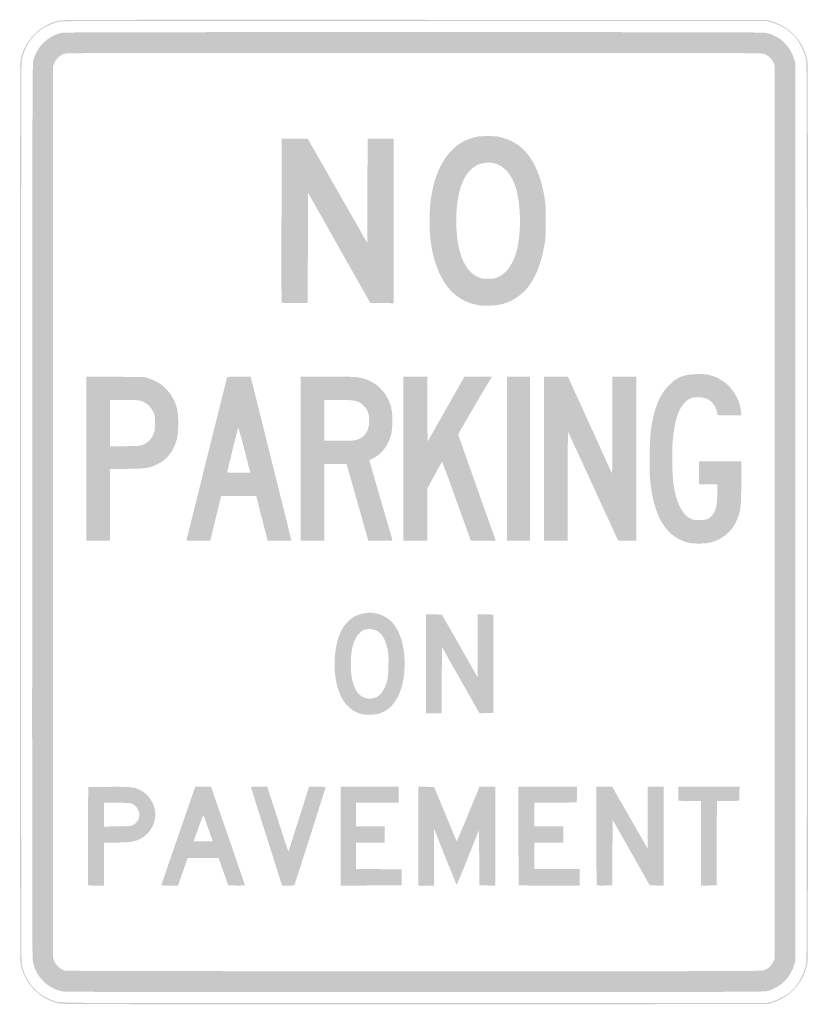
# Model space of a CAD drawing. Header units: inches. Extents: x -12 to 12, y -15 to 15.
import ezdxf

# ---------------------------------------------------------------- set-up
doc = ezdxf.new("R2010")
doc.units = ezdxf.units.IN
doc.header["$MEASUREMENT"] = 0

msp = doc.modelspace()

# ---------------------------------------------------------------- hatches: boundary and pattern name
h = msp.add_hatch(color=7)
edge = h.paths.add_edge_path()
edge.add_spline(control_points=[(-10.788, -14.97), (-11.083, -14.91), (-11.313, -14.788), (-11.535, -14.576), (-11.774, -14.348), (-11.925, -14.065), (-11.982, -13.743), (-12.007, -13.603), (-12.007, 13.603), (-11.982, 13.743), (-11.928, 14.048), (-11.798, 14.303), (-11.58, 14.531), (-11.347, 14.775), (-11.057, 14.929), (-10.735, 14.978), (-10.644, 14.993), (-7.833, 14.996), (0.076, 14.992)], knot_values=[0, 0, 0, 0, 1, 1, 1, 2, 2, 2, 3, 3, 3, 4, 4, 4, 5, 5, 5, 6, 6, 6, 6], degree=3, periodic=0)
edge.add_line((0.076, 14.992), (10.763, 14.987))
edge.add_line((10.763, 14.987), (10.889, 14.949))
edge.add_spline(control_points=[(10.889, 14.949), (11.475, 14.769), (11.887, 14.304), (11.982, 13.717), (12.007, 13.563), (12.007, -13.563), (11.982, -13.717), (11.887, -14.304), (11.475, -14.769), (10.889, -14.949)], knot_values=[0, 0, 0, 0, 1, 1, 1, 2, 2, 2, 3, 3, 3, 3], degree=3, periodic=0)
edge.add_line((10.889, -14.949), (10.763, -14.987))
edge.add_line((10.763, -14.987), (0.042, -14.99))
edge.add_spline(control_points=[(0.042, -14.99), (-8.846, -14.992), (-10.698, -14.989), (-10.788, -14.97)], knot_values=[0, 0, 0, 0, 1, 1, 1, 1], degree=3, periodic=0)
edge = h.paths.add_edge_path(flags=0)
edge.add_spline(control_points=[(10.889, -14.915), (11.163, -14.831), (11.42, -14.674), (11.585, -14.49), (11.762, -14.293), (11.904, -13.992), (11.948, -13.717), (11.973, -13.563), (11.973, 13.563), (11.948, 13.717), (11.904, 13.992), (11.762, 14.293), (11.585, 14.49), (11.42, 14.674), (11.163, 14.831), (10.889, 14.915)], knot_values=[0, 0, 0, 0, 1, 1, 1, 2, 2, 2, 3, 3, 3, 4, 4, 4, 5, 5, 5, 5], degree=3, periodic=0)
edge.add_line((10.889, 14.915), (10.763, 14.954))
edge.add_line((10.763, 14.954), (0.076, 14.959))
edge.add_spline(control_points=[(0.076, 14.959), (-7.833, 14.963), (-10.644, 14.959), (-10.735, 14.945), (-11.356, 14.848), (-11.837, 14.373), (-11.949, 13.743), (-11.974, 13.603), (-11.974, -13.603), (-11.949, -13.743), (-11.854, -14.278), (-11.496, -14.704), (-10.991, -14.881), (-10.757, -14.964), (-11.394, -14.959), (0.042, -14.956)], knot_values=[0, 0, 0, 0, 1, 1, 1, 2, 2, 2, 3, 3, 3, 4, 4, 4, 5, 5, 5, 5], degree=3, periodic=0)
edge.add_line((0.042, -14.956), (10.763, -14.954))
edge.add_line((10.763, -14.954), (10.889, -14.915))
h = msp.add_hatch(color=7)
edge = h.paths.add_edge_path()
edge.add_spline(control_points=[(-10.667, -14.606), (-11.149, -14.537), (-11.543, -14.135), (-11.612, -13.641), (-11.626, -13.542), (-11.63, -9.922), (-11.626, 0.084), (-11.622, 13.068), (-11.62, 13.679), (-11.591, 13.774), (-11.469, 14.181), (-11.17, 14.477), (-10.771, 14.587), (-10.667, 14.616), (-10.194, 14.617), (0, 14.617), (10.297, 14.617), (10.666, 14.616), (10.771, 14.586), (11.169, 14.473), (11.47, 14.174), (11.578, 13.784)], knot_values=[0, 0, 0, 0, 1, 1, 1, 2, 2, 2, 3, 3, 3, 4, 4, 4, 5, 5, 5, 6, 6, 6, 7, 7, 7, 7], degree=3, periodic=0)
edge.add_line((11.578, 13.784), (11.613, 13.658))
edge.add_line((11.613, 13.658), (11.613, 0))
edge.add_line((11.613, 0), (11.613, -13.658))
edge.add_line((11.613, -13.658), (11.578, -13.784))
edge.add_spline(control_points=[(11.578, -13.784), (11.471, -14.17), (11.178, -14.464), (10.78, -14.586), (10.682, -14.616), (10.306, -14.617), (0.059, -14.619), (-6.205, -14.62), (-10.604, -14.615), (-10.667, -14.606)], knot_values=[0, 0, 0, 0, 1, 1, 1, 2, 2, 2, 3, 3, 3, 3], degree=3, periodic=0)
edge = h.paths.add_edge_path(flags=0)
edge.add_spline(control_points=[(10.653, -13.958), (10.769, -13.92), (10.89, -13.81), (10.942, -13.696)], knot_values=[0, 0, 0, 0, 1, 1, 1, 1], degree=3, periodic=0)
edge.add_line((10.942, -13.696), (10.982, -13.607))
edge.add_line((10.982, -13.607), (10.982, 0))
edge.add_line((10.982, 0), (10.982, 13.607))
edge.add_line((10.982, 13.607), (10.942, 13.696))
edge.add_spline(control_points=[(10.942, 13.696), (10.89, 13.81), (10.769, 13.92), (10.653, 13.958), (10.571, 13.984), (9.855, 13.986), (-0.007, 13.986), (-9.672, 13.986), (-10.587, 13.984), (-10.66, 13.959), (-10.776, 13.919), (-10.913, 13.787), (-10.956, 13.673)], knot_values=[0, 0, 0, 0, 1, 1, 1, 2, 2, 2, 3, 3, 3, 4, 4, 4, 4], degree=3, periodic=0)
edge.add_line((-10.956, 13.673), (-10.99, 13.581))
edge.add_line((-10.99, 13.581), (-10.99, 0))
edge.add_line((-10.99, 0), (-10.99, -13.581))
edge.add_line((-10.99, -13.581), (-10.956, -13.673))
edge.add_spline(control_points=[(-10.956, -13.673), (-10.914, -13.784), (-10.777, -13.919), (-10.666, -13.958), (-10.603, -13.98), (-9.405, -13.983), (-0.015, -13.985), (9.856, -13.986), (10.571, -13.984), (10.653, -13.958)], knot_values=[0, 0, 0, 0, 1, 1, 1, 2, 2, 2, 3, 3, 3, 3], degree=3, periodic=0)
h = msp.add_hatch(color=7)
edge = h.paths.add_edge_path()
edge.add_spline(control_points=[(2, 6.295), (1.469, 6.379), (1.073, 6.676), (0.819, 7.182), (0.567, 7.681), (0.457, 8.269), (0.476, 9.003), (0.487, 9.4), (0.513, 9.609), (0.591, 9.93), (0.705, 10.394), (0.879, 10.738), (1.135, 11.005), (1.335, 11.213), (1.561, 11.343), (1.846, 11.415), (1.968, 11.445), (2.04, 11.451), (2.255, 11.451), (2.481, 11.45), (2.538, 11.444), (2.681, 11.406), (3.4, 11.215), (3.823, 10.592), (3.992, 9.475), (4.022, 9.283), (4.022, 8.456), (3.992, 8.264), (3.848, 7.312), (3.531, 6.739), (2.993, 6.455), (2.789, 6.347), (2.574, 6.294), (2.306, 6.286), (2.19, 6.282), (2.052, 6.286), (2, 6.295)], knot_values=[0, 0, 0, 0, 1, 1, 1, 2, 2, 2, 3, 3, 3, 4, 4, 4, 5, 5, 5, 6, 6, 6, 7, 7, 7, 8, 8, 8, 9, 9, 9, 10, 10, 10, 11, 11, 11, 12, 12, 12, 12], degree=3, periodic=0)
edge = h.paths.add_edge_path(flags=0)
edge.add_spline(control_points=[(2.584, 7.168), (2.805, 7.276), (2.989, 7.52), (3.095, 7.844), (3.272, 8.384), (3.269, 9.381), (3.09, 9.909), (2.993, 10.193), (2.856, 10.396), (2.678, 10.515), (2.545, 10.604), (2.418, 10.642), (2.255, 10.642), (1.791, 10.64), (1.479, 10.282), (1.347, 9.602), (1.267, 9.185), (1.267, 8.554), (1.347, 8.137), (1.453, 7.592), (1.671, 7.258), (2.003, 7.136), (2.079, 7.108), (2.128, 7.103), (2.281, 7.106), (2.453, 7.11), (2.475, 7.115), (2.584, 7.168)], knot_values=[0, 0, 0, 0, 1, 1, 1, 2, 2, 2, 3, 3, 3, 4, 4, 4, 5, 5, 5, 6, 6, 6, 7, 7, 7, 8, 8, 8, 9, 9, 9, 9], degree=3, periodic=0)
h = msp.add_hatch(color=7)
edge = h.paths.add_edge_path()
edge.add_spline(control_points=[(-4.031, 6.383), (-4.036, 6.394), (-4.038, 7.521), (-4.035, 8.886)], knot_values=[0, 0, 0, 0, 1, 1, 1, 1], degree=3, periodic=0)
edge.add_line((-4.035, 8.886), (-4.031, 11.369))
edge.add_line((-4.031, 11.369), (-3.635, 11.373))
edge.add_line((-3.635, 11.373), (-3.24, 11.377))
edge.add_line((-3.24, 11.377), (-2.331, 9.786))
edge.add_line((-2.331, 9.786), (-1.422, 8.194))
edge.add_line((-1.422, 8.194), (-1.418, 9.786))
edge.add_line((-1.418, 9.786), (-1.414, 11.377))
edge.add_line((-1.414, 11.377), (-1.018, 11.377))
edge.add_line((-1.018, 11.377), (-0.623, 11.377))
edge.add_line((-0.623, 11.377), (-0.623, 8.869))
edge.add_line((-0.623, 8.869), (-0.623, 6.361))
edge.add_line((-0.623, 6.361), (-0.977, 6.366))
edge.add_line((-0.977, 6.366), (-1.332, 6.37))
edge.add_line((-1.332, 6.37), (-2.277, 8.044))
edge.add_line((-2.277, 8.044), (-3.223, 9.718))
edge.add_line((-3.223, 9.718), (-3.231, 8.044))
edge.add_line((-3.231, 8.044), (-3.24, 6.37))
edge.add_line((-3.24, 6.37), (-3.632, 6.366))
edge.add_spline(control_points=[(-3.632, 6.366), (-3.936, 6.362), (-4.025, 6.366), (-4.031, 6.383)], knot_values=[0, 0, 0, 0, 1, 1, 1, 1], degree=3, periodic=0)
h = msp.add_hatch(color=7)
edge = h.paths.add_edge_path()
edge.add_spline(control_points=[(8.356, -0.932), (8.173, -0.893), (7.955, -0.779), (7.813, -0.648), (7.459, -0.32), (7.254, 0.229), (7.185, 1.041), (7.159, 1.347), (7.175, 2.216), (7.211, 2.474), (7.309, 3.166), (7.474, 3.574), (7.774, 3.871), (8.016, 4.11), (8.212, 4.19), (8.592, 4.203), (8.868, 4.213), (9.045, 4.18), (9.251, 4.081), (9.635, 3.896), (9.918, 3.487), (9.958, 3.061)], knot_values=[0, 0, 0, 0, 1, 1, 1, 2, 2, 2, 3, 3, 3, 4, 4, 4, 5, 5, 5, 6, 6, 6, 7, 7, 7, 7], degree=3, periodic=0)
edge.add_line((9.958, 3.061), (9.968, 2.945))
edge.add_line((9.968, 2.945), (9.604, 2.945))
edge.add_spline(control_points=[(9.604, 2.945), (9.258, 2.945), (9.24, 2.947), (9.24, 2.977), (9.24, 2.995), (9.225, 3.059), (9.206, 3.119), (9.18, 3.201), (9.151, 3.253), (9.088, 3.321), (8.98, 3.44), (8.873, 3.487), (8.691, 3.497), (8.501, 3.508), (8.393, 3.474), (8.278, 3.368), (8.05, 3.159), (7.926, 2.774), (7.875, 2.121), (7.85, 1.792), (7.864, 1.123), (7.901, 0.858), (7.982, 0.288), (8.16, -0.074), (8.424, -0.203), (8.497, -0.239), (8.53, -0.244), (8.693, -0.244), (8.905, -0.244), (8.97, -0.22), (9.075, -0.104), (9.193, 0.026), (9.239, 0.227), (9.239, 0.61)], knot_values=[0, 0, 0, 0, 1, 1, 1, 2, 2, 2, 3, 3, 3, 4, 4, 4, 5, 5, 5, 6, 6, 6, 7, 7, 7, 8, 8, 8, 9, 9, 9, 10, 10, 10, 11, 11, 11, 11], degree=3, periodic=0)
edge.add_line((9.239, 0.61), (9.24, 0.841))
edge.add_line((9.24, 0.841), (8.958, 0.845))
edge.add_line((8.958, 0.845), (8.676, 0.85))
edge.add_line((8.676, 0.85), (8.676, 1.195))
edge.add_line((8.676, 1.195), (8.676, 1.54))
edge.add_line((8.676, 1.54), (9.32, 1.544))
edge.add_line((9.32, 1.544), (9.964, 1.549))
edge.add_line((9.964, 1.549), (9.964, 0.911))
edge.add_spline(control_points=[(9.964, 0.911), (9.964, 0.221), (9.953, 0.1), (9.869, -0.15), (9.739, -0.541), (9.432, -0.825), (9.031, -0.926), (8.869, -0.967), (8.536, -0.97), (8.356, -0.932)], knot_values=[0, 0, 0, 0, 1, 1, 1, 2, 2, 2, 3, 3, 3, 3], degree=3, periodic=0)
h = msp.add_hatch(color=7)
edge = h.paths.add_edge_path()
edge.add_line((-9.98, 1.625), (-9.98, 4.125))
edge.add_line((-9.98, 4.125), (-9.093, 4.12))
edge.add_line((-9.093, 4.12), (-8.205, 4.115))
edge.add_line((-8.205, 4.115), (-8.038, 4.057))
edge.add_spline(control_points=[(-8.038, 4.057), (-7.719, 3.947), (-7.477, 3.738), (-7.331, 3.446), (-7.205, 3.193), (-7.181, 3.076), (-7.18, 2.71), (-7.179, 2.356), (-7.207, 2.203), (-7.31, 1.981), (-7.43, 1.725), (-7.591, 1.56), (-7.835, 1.447), (-8.071, 1.336), (-8.156, 1.324), (-8.739, 1.316)], knot_values=[0, 0, 0, 0, 1, 1, 1, 2, 2, 2, 3, 3, 3, 4, 4, 4, 5, 5, 5, 5], degree=3, periodic=0)
edge.add_line((-8.739, 1.316), (-9.257, 1.31))
edge.add_line((-9.257, 1.31), (-9.257, 0.217))
edge.add_line((-9.257, 0.217), (-9.257, -0.875))
edge.add_line((-9.257, -0.875), (-9.619, -0.875))
edge.add_line((-9.619, -0.875), (-9.98, -0.875))
edge.add_line((-9.98, -0.875), (-9.98, 1.625))
edge = h.paths.add_edge_path(flags=0)
edge.add_spline(control_points=[(-8.264, 2.044), (-8.087, 2.119), (-7.99, 2.221), (-7.922, 2.403), (-7.874, 2.531), (-7.871, 2.878), (-7.916, 2.996), (-7.962, 3.116), (-8.057, 3.241), (-8.151, 3.305), (-8.3, 3.405), (-8.369, 3.417), (-8.839, 3.417)], knot_values=[0, 0, 0, 0, 1, 1, 1, 2, 2, 2, 3, 3, 3, 4, 4, 4, 4], degree=3, periodic=0)
edge.add_line((-8.839, 3.417), (-9.257, 3.417))
edge.add_line((-9.257, 3.417), (-9.257, 2.708))
edge.add_line((-9.257, 2.708), (-9.257, 2))
edge.add_line((-9.257, 2), (-8.798, 2.006))
edge.add_spline(control_points=[(-8.798, 2.006), (-8.395, 2.012), (-8.33, 2.016), (-8.264, 2.044)], knot_values=[0, 0, 0, 0, 1, 1, 1, 1], degree=3, periodic=0)
h = msp.add_hatch(color=7)
edge = h.paths.add_edge_path()
edge.add_spline(control_points=[(-6.927, -0.846), (-6.922, -0.83), (-6.645, 0.282), (-6.311, 1.624), (-5.977, 2.966), (-5.7, 4.078), (-5.695, 4.094), (-5.687, 4.121), (-5.655, 4.123), (-5.33, 4.123)], knot_values=[0, 0, 0, 0, 1, 1, 1, 2, 2, 2, 3, 3, 3, 3], degree=3, periodic=0)
edge.add_line((-5.33, 4.123), (-4.973, 4.123))
edge.add_line((-4.973, 4.123), (-4.354, 1.636))
edge.add_spline(control_points=[(-4.354, 1.636), (-4.014, 0.269), (-3.736, -0.856), (-3.736, -0.863), (-3.736, -0.869), (-3.898, -0.875), (-4.096, -0.875)], knot_values=[0, 0, 0, 0, 1, 1, 1, 2, 2, 2, 2], degree=3, periodic=0)
edge.add_line((-4.096, -0.875), (-4.455, -0.875))
edge.add_line((-4.455, -0.875), (-4.522, -0.619))
edge.add_spline(control_points=[(-4.522, -0.619), (-4.559, -0.477), (-4.638, -0.171), (-4.697, 0.063)], knot_values=[0, 0, 0, 0, 1, 1, 1, 1], degree=3, periodic=0)
edge.add_line((-4.697, 0.063), (-4.805, 0.488))
edge.add_line((-4.805, 0.488), (-5.339, 0.488))
edge.add_line((-5.339, 0.488), (-5.873, 0.488))
edge.add_line((-5.873, 0.488), (-5.883, 0.45))
edge.add_spline(control_points=[(-5.883, 0.45), (-5.888, 0.428), (-5.962, 0.123), (-6.048, -0.228)], knot_values=[0, 0, 0, 0, 1, 1, 1, 1], degree=3, periodic=0)
edge.add_line((-6.048, -0.228), (-6.203, -0.867))
edge.add_line((-6.203, -0.867), (-6.57, -0.871))
edge.add_spline(control_points=[(-6.57, -0.871), (-6.914, -0.876), (-6.936, -0.874), (-6.927, -0.846)], knot_values=[0, 0, 0, 0, 1, 1, 1, 1], degree=3, periodic=0)
edge = h.paths.add_edge_path(flags=0)
edge.add_spline(control_points=[(-4.987, 1.219), (-4.992, 1.231), (-5.074, 1.546), (-5.17, 1.918), (-5.287, 2.375), (-5.347, 2.584), (-5.356, 2.564), (-5.371, 2.529), (-5.689, 1.236), (-5.689, 1.211), (-5.689, 1.201), (-5.545, 1.195), (-5.333, 1.195), (-5.036, 1.195), (-4.98, 1.199), (-4.987, 1.219)], knot_values=[0, 0, 0, 0, 1, 1, 1, 2, 2, 2, 3, 3, 3, 4, 4, 4, 5, 5, 5, 5], degree=3, periodic=0)
h = msp.add_hatch(color=7)
edge = h.paths.add_edge_path()
edge.add_line((-3.45, 1.624), (-3.45, 4.123))
edge.add_line((-3.45, 4.123), (-2.621, 4.123))
edge.add_spline(control_points=[(-2.621, 4.123), (-1.871, 4.123), (-1.778, 4.12), (-1.636, 4.091), (-1.141, 3.989), (-0.784, 3.624), (-0.681, 3.116), (-0.645, 2.936), (-0.654, 2.504), (-0.698, 2.348), (-0.794, 2.009), (-0.992, 1.759), (-1.279, 1.616), (-1.321, 1.595), (-1.357, 1.576), (-1.359, 1.574), (-1.361, 1.573), (-1.204, 1.027), (-1.01, 0.361), (-0.815, -0.304), (-0.656, -0.854), (-0.656, -0.862), (-0.656, -0.869), (-0.822, -0.875), (-1.023, -0.875)], knot_values=[0, 0, 0, 0, 1, 1, 1, 2, 2, 2, 3, 3, 3, 4, 4, 4, 5, 5, 5, 6, 6, 6, 7, 7, 7, 8, 8, 8, 8], degree=3, periodic=0)
edge.add_line((-1.023, -0.875), (-1.391, -0.875))
edge.add_line((-1.391, -0.875), (-1.699, 0.215))
edge.add_spline(control_points=[(-1.699, 0.215), (-1.868, 0.814), (-2.018, 1.34), (-2.031, 1.384)], knot_values=[0, 0, 0, 0, 1, 1, 1, 1], degree=3, periodic=0)
edge.add_line((-2.031, 1.384), (-2.055, 1.464))
edge.add_line((-2.055, 1.464), (-2.391, 1.464))
edge.add_line((-2.391, 1.464), (-2.727, 1.464))
edge.add_line((-2.727, 1.464), (-2.727, 0.295))
edge.add_line((-2.727, 0.295), (-2.727, -0.875))
edge.add_line((-2.727, -0.875), (-3.088, -0.875))
edge.add_line((-3.088, -0.875), (-3.45, -0.875))
edge.add_line((-3.45, -0.875), (-3.45, 1.624))
edge = h.paths.add_edge_path(flags=0)
edge.add_spline(control_points=[(-1.755, 2.197), (-1.481, 2.278), (-1.351, 2.491), (-1.366, 2.83), (-1.375, 3.016), (-1.41, 3.107), (-1.517, 3.223), (-1.671, 3.391), (-1.775, 3.416), (-2.31, 3.416)], knot_values=[0, 0, 0, 0, 1, 1, 1, 2, 2, 2, 3, 3, 3, 3], degree=3, periodic=0)
edge.add_line((-2.31, 3.416), (-2.727, 3.417))
edge.add_line((-2.727, 3.417), (-2.727, 2.794))
edge.add_line((-2.727, 2.794), (-2.727, 2.171))
edge.add_line((-2.727, 2.171), (-2.284, 2.171))
edge.add_spline(control_points=[(-2.284, 2.171), (-1.938, 2.171), (-1.822, 2.177), (-1.755, 2.197)], knot_values=[0, 0, 0, 0, 1, 1, 1, 1], degree=3, periodic=0)
h = msp.add_hatch(color=7)
edge = h.paths.add_edge_path()
edge.add_line((-0.32, 1.624), (-0.32, 4.123))
edge.add_line((-0.32, 4.123), (0.042, 4.123))
edge.add_line((0.042, 4.123), (0.404, 4.123))
edge.add_line((0.404, 4.123), (0.408, 3.134))
edge.add_line((0.408, 3.134), (0.412, 2.144))
edge.add_line((0.412, 2.144), (0.975, 3.134))
edge.add_line((0.975, 3.134), (1.538, 4.123))
edge.add_line((1.538, 4.123), (1.955, 4.123))
edge.add_line((1.955, 4.123), (2.373, 4.123))
edge.add_line((2.373, 4.123), (2.324, 4.043))
edge.add_spline(control_points=[(2.324, 4.043), (2.092, 3.664), (1.346, 2.382), (1.346, 2.364), (1.346, 2.347), (2.422, -0.692), (2.483, -0.846), (2.494, -0.874), (2.472, -0.876), (2.111, -0.871)], knot_values=[0, 0, 0, 0, 1, 1, 1, 2, 2, 2, 3, 3, 3, 3], degree=3, periodic=0)
edge.add_line((2.111, -0.871), (1.728, -0.867))
edge.add_line((1.728, -0.867), (1.297, 0.332))
edge.add_spline(control_points=[(1.297, 0.332), (1.061, 0.992), (0.862, 1.532), (0.857, 1.532), (0.851, 1.532), (0.747, 1.347), (0.625, 1.122)], knot_values=[0, 0, 0, 0, 1, 1, 1, 2, 2, 2, 2], degree=3, periodic=0)
edge.add_line((0.625, 1.122), (0.404, 0.713))
edge.add_line((0.404, 0.713), (0.404, -0.081))
edge.add_line((0.404, -0.081), (0.404, -0.875))
edge.add_line((0.404, -0.875), (0.042, -0.875))
edge.add_line((0.042, -0.875), (-0.32, -0.875))
edge.add_line((-0.32, -0.875), (-0.32, 1.624))
for points in [[(2.827, 1.624), (2.827, 4.123), (3.181, 4.123), (3.534, 4.123), (3.534, 1.624), (3.534, -0.875), (3.181, -0.875), (2.827, -0.875), (2.827, 1.624)], [(0.37, -4.619), (0.37, -3.113), (0.61, -3.117), (0.849, -3.122), (1.392, -4.073), (1.935, -5.024), (1.935, -4.068), (1.935, -3.113), (2.175, -3.117), (2.415, -3.122), (2.415, -4.62), (2.415, -6.118), (2.203, -6.123), (1.992, -6.127), (1.421, -5.118), (0.85, -4.108), (0.846, -5.117), (0.841, -6.126), (0.606, -6.126), (0.37, -6.126), (0.37, -4.619)], [(-2.238, -9.871), (-2.238, -8.365), (-1.355, -8.365), (-0.471, -8.365), (-0.471, -8.609), (-0.471, -8.853), (-1.119, -8.853), (-1.767, -8.853), (-1.767, -9.215), (-1.767, -9.576), (-1.33, -9.576), (-0.892, -9.576), (-0.892, -9.82), (-0.892, -10.065), (-1.33, -10.065), (-1.767, -10.065), (-1.767, -10.468), (-1.767, -10.872), (-1.073, -10.876), (-0.379, -10.881), (-0.379, -11.125), (-0.379, -11.369), (-1.309, -11.373), (-2.238, -11.378), (-2.238, -9.871)], [(8.735, -10.091), (8.735, -8.803), (8.394, -8.798), (8.053, -8.794), (8.049, -8.579), (8.044, -8.365), (8.979, -8.365), (9.914, -8.365), (9.909, -8.579), (9.905, -8.794), (9.564, -8.798), (9.223, -8.803), (9.219, -10.086), (9.215, -11.369), (8.975, -11.374), (8.735, -11.378), (8.735, -10.091)]]:
    msp.add_hatch(color=7).paths.add_polyline_path(points)
h = msp.add_hatch(color=7)
edge = h.paths.add_edge_path()
edge.add_line((3.955, 1.624), (3.955, 4.123))
edge.add_line((3.955, 4.123), (4.321, 4.123))
edge.add_line((4.321, 4.123), (4.687, 4.123))
edge.add_line((4.687, 4.123), (5.361, 2.644))
edge.add_line((5.361, 2.644), (6.034, 1.165))
edge.add_line((6.034, 1.165), (6.038, 2.644))
edge.add_line((6.038, 2.644), (6.042, 4.123))
edge.add_line((6.042, 4.123), (6.404, 4.123))
edge.add_line((6.404, 4.123), (6.766, 4.123))
edge.add_line((6.766, 4.123), (6.766, 1.624))
edge.add_line((6.766, 1.624), (6.766, -0.875))
edge.add_line((6.766, -0.875), (6.492, -0.875))
edge.add_line((6.492, -0.875), (6.219, -0.875))
edge.add_line((6.219, -0.875), (5.464, 0.77))
edge.add_spline(control_points=[(5.464, 0.77), (5.048, 1.675), (4.702, 2.422), (4.694, 2.431), (4.685, 2.44), (4.679, 1.735), (4.679, 0.786)], knot_values=[0, 0, 0, 0, 1, 1, 1, 2, 2, 2, 2], degree=3, periodic=0)
edge.add_line((4.679, 0.786), (4.679, -0.875))
edge.add_line((4.679, -0.875), (4.317, -0.875))
edge.add_line((4.317, -0.875), (3.955, -0.875))
edge.add_line((3.955, -0.875), (3.955, 1.624))
h = msp.add_hatch(color=7)
edge = h.paths.add_edge_path()
edge.add_spline(control_points=[(-1.557, -6.16), (-2.034, -6.064), (-2.334, -5.623), (-2.407, -4.906), (-2.461, -4.387), (-2.354, -3.808), (-2.148, -3.497), (-2.059, -3.362), (-1.903, -3.221), (-1.779, -3.163), (-1.463, -3.015), (-1.102, -3.039), (-0.821, -3.225), (-0.485, -3.449), (-0.286, -3.968), (-0.286, -4.619), (-0.286, -5.017), (-0.351, -5.335), (-0.489, -5.618), (-0.631, -5.909), (-0.852, -6.094), (-1.123, -6.152), (-1.245, -6.178), (-1.448, -6.181), (-1.557, -6.16)], knot_values=[0, 0, 0, 0, 1, 1, 1, 2, 2, 2, 3, 3, 3, 4, 4, 4, 5, 5, 5, 6, 6, 6, 7, 7, 7, 8, 8, 8, 8], degree=3, periodic=0)
edge = h.paths.add_edge_path(flags=0)
edge.add_spline(control_points=[(-1.146, -5.639), (-1, -5.564), (-0.887, -5.395), (-0.821, -5.152), (-0.794, -5.049), (-0.785, -4.957), (-0.779, -4.687), (-0.772, -4.39), (-0.775, -4.33), (-0.807, -4.176), (-0.891, -3.768), (-1.071, -3.564), (-1.347, -3.563), (-1.488, -3.563), (-1.585, -3.605), (-1.68, -3.71), (-1.847, -3.892), (-1.923, -4.171), (-1.923, -4.612), (-1.924, -4.915), (-1.905, -5.059), (-1.841, -5.249), (-1.741, -5.549), (-1.558, -5.7), (-1.318, -5.681), (-1.26, -5.677), (-1.183, -5.658), (-1.146, -5.639)], knot_values=[0, 0, 0, 0, 1, 1, 1, 2, 2, 2, 3, 3, 3, 4, 4, 4, 5, 5, 5, 6, 6, 6, 7, 7, 7, 8, 8, 8, 9, 9, 9, 9], degree=3, periodic=0)
h = msp.add_hatch(color=7)
edge = h.paths.add_edge_path()
edge.add_spline(control_points=[(-9.922, -11.356), (-9.927, -11.345), (-9.928, -10.669), (-9.926, -9.854)], knot_values=[0, 0, 0, 0, 1, 1, 1, 1], degree=3, periodic=0)
edge.add_line((-9.926, -9.854), (-9.921, -8.373))
edge.add_line((-9.921, -8.373), (-9.303, -8.369))
edge.add_spline(control_points=[(-9.303, -8.369), (-8.614, -8.364), (-8.526, -8.373), (-8.333, -8.468), (-8.135, -8.565), (-7.962, -8.784), (-7.902, -9.013), (-7.806, -9.383), (-7.995, -9.791), (-8.338, -9.954), (-8.525, -10.044), (-8.662, -10.065), (-9.079, -10.065)], knot_values=[0, 0, 0, 0, 1, 1, 1, 2, 2, 2, 3, 3, 3, 4, 4, 4, 4], degree=3, periodic=0)
edge.add_line((-9.079, -10.065), (-9.442, -10.065))
edge.add_line((-9.442, -10.065), (-9.442, -10.721))
edge.add_line((-9.442, -10.721), (-9.442, -11.377))
edge.add_line((-9.442, -11.377), (-9.678, -11.377))
edge.add_spline(control_points=[(-9.678, -11.377), (-9.851, -11.377), (-9.916, -11.372), (-9.922, -11.356)], knot_values=[0, 0, 0, 0, 1, 1, 1, 1], degree=3, periodic=0)
edge = h.paths.add_edge_path(flags=0)
edge.add_spline(control_points=[(-8.556, -9.531), (-8.338, -9.414), (-8.299, -9.136), (-8.476, -8.959), (-8.516, -8.919), (-8.574, -8.881), (-8.611, -8.871), (-8.648, -8.861), (-8.839, -8.853), (-9.059, -8.853)], knot_values=[0, 0, 0, 0, 1, 1, 1, 2, 2, 2, 3, 3, 3, 3], degree=3, periodic=0)
edge.add_line((-9.059, -8.853), (-9.442, -8.853))
edge.add_line((-9.442, -8.853), (-9.442, -9.216))
edge.add_line((-9.442, -9.216), (-9.442, -9.579))
edge.add_line((-9.442, -9.579), (-9.034, -9.574))
edge.add_spline(control_points=[(-9.034, -9.574), (-8.651, -9.568), (-8.621, -9.566), (-8.556, -9.531)], knot_values=[0, 0, 0, 0, 1, 1, 1, 1], degree=3, periodic=0)
h = msp.add_hatch(color=7)
edge = h.paths.add_edge_path()
edge.add_spline(control_points=[(-7.691, -11.361), (-7.691, -11.351), (-7.475, -10.717), (-7.21, -9.951), (-6.945, -9.185), (-6.713, -8.515), (-6.695, -8.461)], knot_values=[0, 0, 0, 0, 1, 1, 1, 2, 2, 2, 2], degree=3, periodic=0)
edge.add_line((-6.695, -8.461), (-6.662, -8.365))
edge.add_line((-6.662, -8.365), (-6.419, -8.365))
edge.add_spline(control_points=[(-6.419, -8.365), (-6.286, -8.365), (-6.177, -8.367), (-6.177, -8.37), (-6.177, -8.374), (-5.946, -9.044), (-5.663, -9.861), (-5.381, -10.678), (-5.15, -11.353), (-5.15, -11.362), (-5.15, -11.372), (-5.252, -11.376), (-5.405, -11.374)], knot_values=[0, 0, 0, 0, 1, 1, 1, 2, 2, 2, 3, 3, 3, 4, 4, 4, 4], degree=3, periodic=0)
edge.add_line((-5.405, -11.374), (-5.659, -11.369))
edge.add_line((-5.659, -11.369), (-5.804, -10.952))
edge.add_line((-5.804, -10.952), (-5.95, -10.536))
edge.add_line((-5.95, -10.536), (-6.421, -10.536))
edge.add_line((-6.421, -10.536), (-6.892, -10.536))
edge.add_line((-6.892, -10.536), (-7.008, -10.868))
edge.add_spline(control_points=[(-7.008, -10.868), (-7.072, -11.051), (-7.139, -11.24), (-7.156, -11.289)], knot_values=[0, 0, 0, 0, 1, 1, 1, 1], degree=3, periodic=0)
edge.add_line((-7.156, -11.289), (-7.189, -11.377))
edge.add_line((-7.189, -11.377), (-7.44, -11.377))
edge.add_spline(control_points=[(-7.44, -11.377), (-7.595, -11.377), (-7.691, -11.371), (-7.691, -11.361)], knot_values=[0, 0, 0, 0, 1, 1, 1, 1], degree=3, periodic=0)
edge = h.paths.add_edge_path(flags=0)
edge.add_spline(control_points=[(-6.212, -9.791), (-6.259, -9.659), (-6.32, -9.483), (-6.349, -9.4), (-6.377, -9.316), (-6.405, -9.243), (-6.411, -9.236), (-6.416, -9.23), (-6.465, -9.347), (-6.52, -9.497), (-6.574, -9.647), (-6.64, -9.829), (-6.666, -9.9)], knot_values=[0, 0, 0, 0, 1, 1, 1, 2, 2, 2, 3, 3, 3, 4, 4, 4, 4], degree=3, periodic=0)
edge.add_line((-6.666, -9.9), (-6.714, -10.031))
edge.add_line((-6.714, -10.031), (-6.421, -10.031))
edge.add_line((-6.421, -10.031), (-6.128, -10.031))
edge.add_line((-6.128, -10.031), (-6.212, -9.791))
h = msp.add_hatch(color=7)
edge = h.paths.add_edge_path()
edge.add_spline(control_points=[(-4.491, -9.882), (-4.752, -9.06), (-4.965, -8.382), (-4.965, -8.376), (-4.965, -8.37), (-4.853, -8.365), (-4.716, -8.365)], knot_values=[0, 0, 0, 0, 1, 1, 1, 2, 2, 2, 2], degree=3, periodic=0)
edge.add_line((-4.716, -8.365), (-4.468, -8.365))
edge.add_line((-4.468, -8.365), (-4.148, -9.356))
edge.add_spline(control_points=[(-4.148, -9.356), (-3.973, -9.902), (-3.827, -10.346), (-3.825, -10.344), (-3.822, -10.34), (-3.629, -9.736), (-3.274, -8.613)], knot_values=[0, 0, 0, 0, 1, 1, 1, 2, 2, 2, 2], degree=3, periodic=0)
edge.add_line((-3.274, -8.613), (-3.196, -8.365))
edge.add_line((-3.196, -8.365), (-2.944, -8.365))
edge.add_spline(control_points=[(-2.944, -8.365), (-2.766, -8.365), (-2.693, -8.37), (-2.693, -8.384), (-2.693, -8.405), (-3.609, -11.276), (-3.635, -11.339), (-3.651, -11.375), (-3.661, -11.377), (-3.834, -11.377)], knot_values=[0, 0, 0, 0, 1, 1, 1, 2, 2, 2, 3, 3, 3, 3], degree=3, periodic=0)
edge.add_line((-3.834, -11.377), (-4.017, -11.377))
edge.add_line((-4.017, -11.377), (-4.491, -9.882))
h = msp.add_hatch(color=7)
edge = h.paths.add_edge_path()
edge.add_line((0.135, -9.871), (0.135, -8.364))
edge.add_line((0.135, -8.364), (0.374, -8.368))
edge.add_line((0.374, -8.368), (0.613, -8.373))
edge.add_line((0.613, -8.373), (0.953, -9.195))
edge.add_spline(control_points=[(0.953, -9.195), (1.14, -9.647), (1.296, -10.02), (1.3, -10.024), (1.307, -10.031), (1.513, -9.54), (1.9, -8.596)], knot_values=[0, 0, 0, 0, 1, 1, 1, 2, 2, 2, 2], degree=3, periodic=0)
edge.add_line((1.9, -8.596), (1.994, -8.365))
edge.add_line((1.994, -8.365), (2.234, -8.365))
edge.add_line((2.234, -8.365), (2.474, -8.365))
edge.add_line((2.474, -8.365), (2.474, -9.871))
edge.add_line((2.474, -9.871), (2.474, -11.378))
edge.add_line((2.474, -11.378), (2.234, -11.374))
edge.add_line((2.234, -11.374), (1.994, -11.369))
edge.add_line((1.994, -11.369), (1.986, -10.529))
edge.add_line((1.986, -10.529), (1.978, -9.689))
edge.add_line((1.978, -9.689), (1.643, -10.526))
edge.add_spline(control_points=[(1.643, -10.526), (1.459, -10.986), (1.303, -11.357), (1.296, -11.349), (1.289, -11.341), (1.133, -10.957), (0.949, -10.496)], knot_values=[0, 0, 0, 0, 1, 1, 1, 2, 2, 2, 2], degree=3, periodic=0)
edge.add_line((0.949, -10.496), (0.614, -9.656))
edge.add_line((0.614, -9.656), (0.61, -10.517))
edge.add_line((0.61, -10.517), (0.606, -11.377))
edge.add_line((0.606, -11.377), (0.37, -11.377))
edge.add_line((0.37, -11.377), (0.135, -11.377))
edge.add_line((0.135, -11.377), (0.135, -9.871))
h = msp.add_hatch(color=7)
edge = h.paths.add_edge_path()
edge.add_spline(control_points=[(3.192, -11.366), (3.186, -11.36), (3.181, -10.682), (3.181, -9.86)], knot_values=[0, 0, 0, 0, 1, 1, 1, 1], degree=3, periodic=0)
edge.add_line((3.181, -9.86), (3.181, -8.365))
edge.add_line((3.181, -8.365), (4.073, -8.365))
edge.add_line((4.073, -8.365), (4.966, -8.365))
edge.add_line((4.966, -8.365), (4.961, -8.604))
edge.add_line((4.961, -8.604), (4.957, -8.844))
edge.add_line((4.957, -8.844), (4.313, -8.849))
edge.add_line((4.313, -8.849), (3.669, -8.853))
edge.add_line((3.669, -8.853), (3.669, -9.215))
edge.add_line((3.669, -9.215), (3.669, -9.576))
edge.add_line((3.669, -9.576), (4.107, -9.576))
edge.add_line((4.107, -9.576), (4.544, -9.576))
edge.add_line((4.544, -9.576), (4.544, -9.82))
edge.add_line((4.544, -9.82), (4.544, -10.065))
edge.add_line((4.544, -10.065), (4.107, -10.065))
edge.add_line((4.107, -10.065), (3.669, -10.065))
edge.add_line((3.669, -10.065), (3.669, -10.468))
edge.add_line((3.669, -10.468), (3.669, -10.872))
edge.add_line((3.669, -10.872), (4.359, -10.872))
edge.add_line((4.359, -10.872), (5.049, -10.872))
edge.add_line((5.049, -10.872), (5.049, -11.125))
edge.add_line((5.049, -11.125), (5.049, -11.377))
edge.add_line((5.049, -11.377), (4.126, -11.377))
edge.add_spline(control_points=[(4.126, -11.377), (3.619, -11.377), (3.198, -11.372), (3.192, -11.366)], knot_values=[0, 0, 0, 0, 1, 1, 1, 1], degree=3, periodic=0)
h = msp.add_hatch(color=7)
edge = h.paths.add_edge_path()
edge.add_spline(control_points=[(5.566, -11.367), (5.559, -11.36), (5.554, -10.682), (5.554, -9.86)], knot_values=[0, 0, 0, 0, 1, 1, 1, 1], degree=3, periodic=0)
edge.add_line((5.554, -9.86), (5.554, -8.365))
edge.add_line((5.554, -8.365), (5.794, -8.365))
edge.add_line((5.794, -8.365), (6.034, -8.365))
edge.add_line((6.034, -8.365), (6.577, -9.311))
edge.add_line((6.577, -9.311), (7.119, -10.257))
edge.add_line((7.119, -10.257), (7.119, -9.311))
edge.add_line((7.119, -9.311), (7.119, -8.365))
edge.add_line((7.119, -8.365), (7.363, -8.365))
edge.add_line((7.363, -8.365), (7.607, -8.365))
edge.add_line((7.607, -8.365), (7.607, -9.871))
edge.add_line((7.607, -9.871), (7.607, -11.378))
edge.add_line((7.607, -11.378), (7.393, -11.374))
edge.add_line((7.393, -11.374), (7.178, -11.369))
edge.add_line((7.178, -11.369), (6.614, -10.371))
edge.add_line((6.614, -10.371), (6.05, -9.373))
edge.add_line((6.05, -9.373), (6.042, -10.371))
edge.add_line((6.042, -10.371), (6.034, -11.369))
edge.add_line((6.034, -11.369), (5.806, -11.374))
edge.add_spline(control_points=[(5.806, -11.374), (5.68, -11.376), (5.572, -11.373), (5.566, -11.367)], knot_values=[0, 0, 0, 0, 1, 1, 1, 1], degree=3, periodic=0)

doc.saveas('drawing.dxf')
